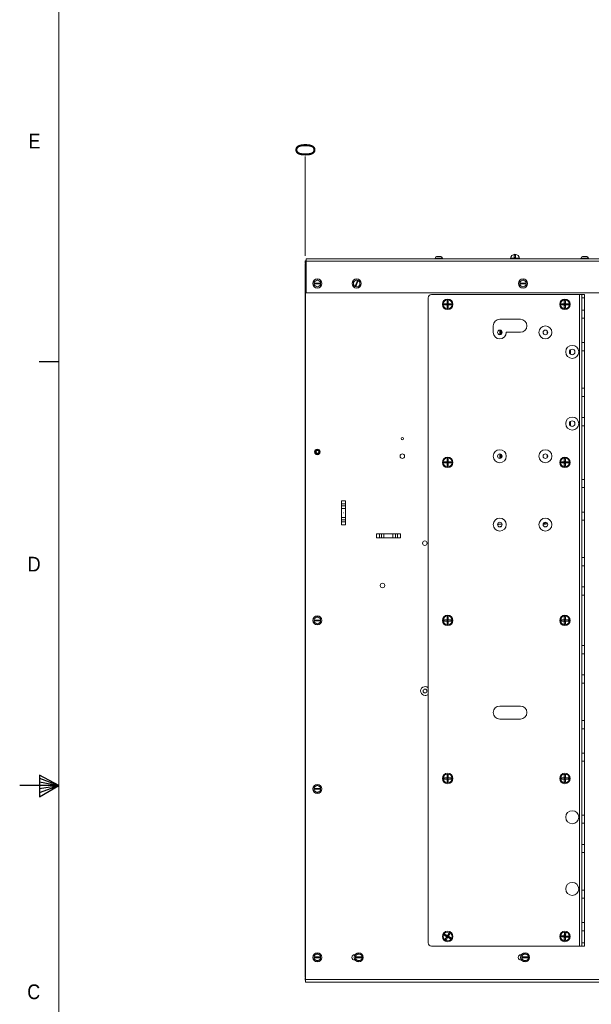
# Paper-space layout '3' of a CAD drawing. Header units: inches. Extents: x 1 to 109, y 1 to 85.
# Tile 43 of 107: x 1 to 20, y 36 to 67. Entities that reach past the tile are written whole.
import ezdxf

# ---------------------------------------------------------------- set-up
doc = ezdxf.new("R2010")
doc.units = ezdxf.units.IN
doc.header["$MEASUREMENT"] = 0
doc.layers.add('FORMAT', color=7, linetype='Continuous')
doc.styles.add('SLDTEXTSTYLE0', font='GOTHIC.TTF', dxfattribs={"width": 0.913})
doc.dimstyles.new('SLDDIMSTYLE0', dxfattribs={"dimtxt": 0.625, "dimasz": 0.65, "dimexe": 0, "dimexo": 0.0625, "dimgap": 0.15625, "dimtad": 0, "dimtih": 1, "dimtoh": 1, "dimdec": 0, "dimlfac": 1.2, "dimrnd": 1e-09, "dimzin": 12, "dimdsep": 46, "dimtxsty": 'SLDTEXTSTYLE0', "dimblk1": 'NONE', "dimblk2": 'NONE', "dimsah": 1, "dimcen": 0.09, "dimadec": 0, "dimazin": 3, "dimtfac": 1, "dimtdec": 0, "dimtofl": 0, "dimtmove": 0, "dimatfit": 3, "dimldrblk": 'NONE', "dimfxl": 1, "dimfrac": 2, "dimtolj": 1, "dimtzin": 12, "dimarcsym": 0})
doc.dimstyles.new('SLDDIMSTYLE1', dxfattribs={"dimtxt": 0.625, "dimasz": 0.65, "dimexe": 0, "dimexo": 0.0625, "dimgap": 0.15625, "dimtad": 0, "dimtih": 1, "dimtoh": 1, "dimlfac": 1.2, "dimrnd": 1e-09, "dimzin": 12, "dimdsep": 46, "dimtxsty": 'SLDTEXTSTYLE0', "dimblk1": 'NONE', "dimblk2": 'NONE', "dimsah": 1, "dimcen": 0.09, "dimadec": 0, "dimazin": 3, "dimtfac": 1, "dimtofl": 0, "dimtmove": 0, "dimatfit": 3, "dimldrblk": 'NONE', "dimfxl": 1, "dimfrac": 2, "dimtolj": 1, "dimtzin": 12, "dimarcsym": 0})

# ---------------------------------------------------------------- blocks, each defined once
blk = doc.blocks.new('_D_88')
at = {"color": 1, "linetype": 'Continuous', "lineweight": 0, "ltscale": 5}
blk.add_line((10.491, 59.605), (10.491, 62.785), dxfattribs=at)
at = {"color": 1, "linetype": 'Continuous', "lineweight": 0, "ltscale": 5, "insert": (10.189, 62.785), "char_height": 0.625, "attachment_point": 1, "rotation": 90, "style": 'SLDTEXTSTYLE0'}
blk.add_mtext('0', dxfattribs=at)
blk = doc.blocks.new('_NONE')
blk = doc.blocks.new('_D_89')
at = {"layer": 'FORMAT', "color": 1, "ltscale": 5}
for p, q in [((20.458, 52.784), (20.458, 62.785)), ((20.458, 52.784), (21.715, 51.799)), ((21.715, 51.799), (21.715, 45.599))]:
    blk.add_line(p, q, dxfattribs=at)
at = {"layer": 'FORMAT', "color": 1, "ltscale": 5, "char_height": 0.625, "attachment_point": 1, "rotation": 90, "style": 'SLDTEXTSTYLE0'}
for s, insert in [('13.47', (20.156, 64.216)), ('3 X ', (20.156, 62.785))]:
    blk.add_mtext(s, dxfattribs=dict(at, insert=insert))
blk = doc.blocks.new('_D_90')
at = {"layer": 'FORMAT', "color": 1, "ltscale": 5}
for p, q in [((21.929, 61.801), (21.929, 62.785)), ((21.929, 61.801), (21.924, 60.816)), ((21.924, 60.816), (21.924, 53.353))]:
    blk.add_line(p, q, dxfattribs=at)
at = {"layer": 'FORMAT', "color": 1, "ltscale": 5, "insert": (21.627, 62.785), "char_height": 0.625, "attachment_point": 1, "rotation": 90, "style": 'SLDTEXTSTYLE0'}
blk.add_mtext('13.72', dxfattribs=at)
blk = doc.blocks.new('_D_91')
at = {"layer": 'FORMAT', "color": 1, "ltscale": 5}
blk.add_line((23.799, 59.691), (23.799, 62.785), dxfattribs=at)
at = {"layer": 'FORMAT', "color": 1, "ltscale": 5, "insert": (23.497, 62.785), "char_height": 0.625, "attachment_point": 1, "rotation": 90, "style": 'SLDTEXTSTYLE0'}
blk.add_mtext('15.97', dxfattribs=at)

psp = doc.layouts.new('3')

# ---------------------------------------------------------------- linework, layer by layer
at = {"color": 7, "linetype": 'Continuous', "lineweight": 15, "ltscale": 5}
for p, q in [((10.5197, 59.5146), (23.7249, 59.5146)), ((10.5197, 59.4406), (10.5197, 59.5146)), ((14.5757, 59.5155), (14.5757, 59.5146)), ((14.9554, 59.5155), (14.5757, 59.5155)), ((14.8807, 59.5292), (14.6505, 59.5292)), ((14.7232, 59.5896), (14.8079, 59.5896)), ((14.9554, 59.5155), (14.9554, 59.5146)), ((17.0891, 59.5346), (17.1811, 59.5346)), ((17.0891, 59.5146), (17.0891, 59.5346)), ((17.0891, 59.5346), (17.1911, 59.5246)), ((17.1811, 59.6267), (17.2211, 59.6267)), ((17.1811, 59.6267), (17.1911, 59.5246)), ((17.1811, 59.5346), (17.1811, 59.6267)), ((17.1811, 59.5346), (17.1911, 59.5246)), ((17.1911, 59.5246), (17.2111, 59.5246)), ((17.1911, 59.5146), (17.1911, 59.5246)), ((17.2211, 59.6267), (17.2111, 59.5246)), ((17.2111, 59.5246), (17.2211, 59.5346)), ((17.3132, 59.5346), (17.2111, 59.5246)), ((17.2111, 59.5246), (17.2111, 59.5146)), ((17.2211, 59.6267), (17.2211, 59.5346)), ((17.2211, 59.5346), (17.3132, 59.5346)), ((17.3132, 59.5346), (17.3132, 59.5146)), ((19.6221, 59.5155), (19.2424, 59.5155)), ((19.2424, 59.5155), (19.2424, 59.5146)), ((19.5474, 59.5292), (19.3171, 59.5292)), ((19.3899, 59.5896), (19.4746, 59.5896)), ((19.6221, 59.5155), (19.6221, 59.5146)), ((10.4908, 59.453), (10.5072, 59.453)), ((10.4908, 59.3782), (10.4908, 59.453)), ((10.5072, 59.3782), (10.4908, 59.3782)), ((10.4908, 36.5509), (10.4908, 59.355)), ((10.5072, 59.355), (10.4908, 59.355)), ((10.5072, 36.4696), (10.5072, 59.453)), ((10.5072, 59.453), (10.5197, 59.453)), ((10.5197, 58.4231), (10.5197, 59.4406)), ((23.7249, 59.4406), (10.5197, 59.4406)), ((10.7781, 58.7368), (10.7789, 58.7368)), ((10.7781, 58.7368), (10.7781, 58.7108)), ((10.7781, 58.6827), (10.7781, 58.7108)), ((10.7789, 58.7108), (10.7781, 58.7108)), ((10.9856, 58.7368), (10.7789, 58.7368)), ((10.7789, 58.7108), (10.9856, 58.7108)), ((10.7945, 58.7934), (10.8302, 58.814)), ((10.8302, 58.6336), (10.7945, 58.6542)), ((10.8302, 58.814), (10.8658, 58.8346)), ((10.8658, 58.613), (10.8302, 58.6336)), ((10.8987, 58.8346), (10.9343, 58.814)), ((10.9343, 58.6336), (10.8987, 58.613)), ((10.9343, 58.814), (10.97, 58.7934)), ((10.97, 58.6542), (10.9343, 58.6336)), ((10.9856, 58.7368), (10.9864, 58.7368)), ((10.9864, 58.7108), (10.9856, 58.7108)), ((10.9864, 58.7108), (10.9864, 58.7368)), ((10.9864, 58.7108), (10.9864, 58.6827)), ((12.0381, 58.7101), (12.0327, 58.7509)), ((12.0436, 58.6693), (12.0381, 58.7101)), ((12.0453, 58.7813), (12.0779, 58.8064)), ((12.0779, 58.8064), (12.1105, 58.8315)), ((12.0896, 58.6325), (12.0899, 58.6333)), ((12.0896, 58.6325), (12.1137, 58.6226)), ((12.1688, 58.8243), (12.0899, 58.6333)), ((12.114, 58.6233), (12.1137, 58.6226)), ((12.1397, 58.6118), (12.1137, 58.6226)), ((12.114, 58.6233), (12.1929, 58.8144)), ((12.1688, 58.8243), (12.1691, 58.8251)), ((12.1932, 58.8151), (12.1691, 58.8251)), ((12.2049, 58.6412), (12.1723, 58.6161)), ((12.1932, 58.8151), (12.1929, 58.8144)), ((12.1932, 58.8151), (12.2192, 58.8044)), ((12.2375, 58.6663), (12.2049, 58.6412)), ((12.2393, 58.7783), (12.2447, 58.7375)), ((12.2447, 58.7375), (12.2501, 58.6967)), ((17.3564, 58.7368), (17.3572, 58.7368)), ((17.3564, 58.7368), (17.3564, 58.7108)), ((17.3564, 58.6827), (17.3564, 58.7108)), ((17.3572, 58.7108), (17.3564, 58.7108)), ((17.5639, 58.7368), (17.3572, 58.7368)), ((17.3572, 58.7108), (17.5639, 58.7108)), ((17.3729, 58.7934), (17.4085, 58.814)), ((17.4085, 58.6336), (17.3729, 58.6542)), ((17.4085, 58.814), (17.4441, 58.8346)), ((17.4441, 58.613), (17.4085, 58.6336)), ((17.477, 58.8346), (17.5127, 58.814)), ((17.5127, 58.6336), (17.477, 58.613)), ((17.5127, 58.814), (17.5483, 58.7934)), ((17.5483, 58.6542), (17.5127, 58.6336)), ((17.5639, 58.7368), (17.5647, 58.7368)), ((17.5647, 58.7108), (17.5639, 58.7108)), ((17.5647, 58.7108), (17.5647, 58.7368)), ((17.5647, 58.7108), (17.5647, 58.6827)), ((23.7249, 58.4231), (10.5197, 58.4231)), ((14.4237, 37.6421), (14.4237, 58.2671)), ((19.2698, 58.3713), (14.5278, 58.3713)), ((19.2698, 37.538), (19.2698, 58.3713)), ((19.2698, 58.3713), (19.3365, 58.3713)), ((19.3365, 58.3713), (19.4237, 58.3713)), ((19.3365, 58.2671), (19.3365, 58.3713)), ((19.4237, 58.2671), (19.3365, 58.2671)), ((19.3365, 57.8763), (19.3365, 58.2671)), ((19.4237, 58.3713), (19.4237, 58.2671)), ((19.4237, 57.8763), (19.4237, 58.2671)), ((14.9366, 58.0771), (15.0287, 58.0771)), ((14.9366, 58.0371), (14.9366, 58.0771)), ((14.9366, 58.0771), (15.0387, 58.0671)), ((14.9366, 58.0371), (15.0387, 58.0471)), ((15.0287, 58.0371), (14.9366, 58.0371)), ((15.0287, 58.1692), (15.0387, 58.0671)), ((15.0287, 58.0771), (15.0287, 58.1692)), ((15.0287, 58.1692), (15.0687, 58.1692)), ((15.0287, 58.0771), (15.0387, 58.0671)), ((15.0387, 58.0471), (15.0287, 58.0371)), ((15.0287, 57.9451), (15.0387, 58.0471)), ((15.0287, 57.9451), (15.0287, 58.0371)), ((15.0687, 57.9451), (15.0287, 57.9451)), ((15.0387, 58.0671), (15.0587, 58.0671)), ((15.0387, 58.0471), (15.0387, 58.0671)), ((15.0587, 58.0471), (15.0387, 58.0471)), ((15.0687, 58.1692), (15.0587, 58.0671)), ((15.0587, 58.0671), (15.0687, 58.0771)), ((15.1607, 58.0771), (15.0587, 58.0671)), ((15.0587, 58.0671), (15.0587, 58.0471)), ((15.1607, 58.0371), (15.0587, 58.0471)), ((15.0687, 57.9451), (15.0587, 58.0471)), ((15.0687, 58.0371), (15.0587, 58.0471)), ((15.0687, 58.1692), (15.0687, 58.0771)), ((15.0687, 58.0771), (15.1607, 58.0771)), ((15.0687, 58.0371), (15.0687, 57.9451)), ((15.1607, 58.0371), (15.0687, 58.0371)), ((15.1607, 58.0771), (15.1607, 58.0371)), ((18.6866, 58.0771), (18.7787, 58.0771)), ((18.6866, 58.0371), (18.6866, 58.0771)), ((18.6866, 58.0771), (18.7887, 58.0671)), ((18.6866, 58.0371), (18.7887, 58.0471)), ((18.7787, 58.0371), (18.6866, 58.0371)), ((18.7787, 58.1692), (18.8187, 58.1692)), ((18.7787, 58.1692), (18.7887, 58.0671)), ((18.7787, 58.0771), (18.7787, 58.1692)), ((18.7787, 58.0771), (18.7887, 58.0671)), ((18.7887, 58.0471), (18.7787, 58.0371)), ((18.7787, 57.9451), (18.7887, 58.0471)), ((18.7787, 57.9451), (18.7787, 58.0371)), ((18.8187, 57.9451), (18.7787, 57.9451)), ((18.7887, 58.0671), (18.8087, 58.0671)), ((18.7887, 58.0471), (18.7887, 58.0671)), ((18.8087, 58.0471), (18.7887, 58.0471)), ((18.8187, 58.1692), (18.8087, 58.0671)), ((18.8087, 58.0671), (18.8187, 58.0771)), ((18.9107, 58.0771), (18.8087, 58.0671)), ((18.8087, 58.0671), (18.8087, 58.0471)), ((18.9107, 58.0371), (18.8087, 58.0471)), ((18.8187, 57.9451), (18.8087, 58.0471)), ((18.8187, 58.0371), (18.8087, 58.0471)), ((18.8187, 58.1692), (18.8187, 58.0771)), ((18.8187, 58.0771), (18.9107, 58.0771)), ((18.8187, 58.0371), (18.8187, 57.9451)), ((18.9107, 58.0371), (18.8187, 58.0371)), ((18.9107, 58.0771), (18.9107, 58.0371)), ((19.3365, 57.8763), (19.4237, 57.8763)), ((19.3365, 57.6163), (19.3365, 57.8763)), ((19.3365, 56.8346), (19.3365, 57.6163)), ((19.3365, 57.6163), (19.4237, 57.6163)), ((19.4237, 57.8763), (19.4237, 57.6163)), ((19.4237, 56.8346), (19.4237, 57.6163)), ((16.5075, 57.371), (16.5078, 57.161)), ((17.3744, 57.5796), (16.7158, 57.5796)), ((16.7216, 57.2349), (16.7216, 57.0877)), ((16.7393, 57.2314), (16.7393, 57.0912)), ((16.7622, 57.2191), (16.7622, 57.1035)), ((16.7799, 57.1988), (16.7799, 57.1238)), ((16.9245, 57.1613), (16.9245, 57.163)), ((16.9245, 57.163), (17.3744, 57.163)), ((18.2341, 57.2051), (18.2341, 57.1175)), ((19.3365, 56.8346), (19.4237, 56.8346)), ((19.3365, 56.5746), (19.3365, 56.8346)), ((19.4237, 56.8346), (19.4237, 56.5746)), ((18.958, 56.5854), (18.958, 56.4873)), ((18.9757, 56.605), (18.9757, 56.4677)), ((19.3365, 56.5746), (19.4237, 56.5746)), ((19.3365, 55.3763), (19.3365, 56.5746)), ((19.4237, 55.3763), (19.4237, 56.5746)), ((19.3365, 55.3763), (19.4237, 55.3763)), ((19.3365, 55.1163), (19.3365, 55.3763)), ((19.3365, 55.1163), (19.4237, 55.1163)), ((19.3365, 54.4388), (19.3365, 55.1163)), ((19.4237, 55.3763), (19.4237, 55.1163)), ((19.4237, 54.4388), (19.4237, 55.1163)), ((18.958, 54.2937), (18.958, 54.1956)), ((18.9757, 54.3133), (18.9757, 54.176)), ((19.3365, 54.4388), (19.4237, 54.4388)), ((19.3365, 54.1788), (19.3365, 54.4388)), ((19.3365, 54.1788), (19.4237, 54.1788)), ((19.3365, 52.4596), (19.3365, 54.1788)), ((19.4237, 54.4388), (19.4237, 54.1788)), ((19.4237, 52.4596), (19.4237, 54.1788)), ((10.877, 53.2711), (10.8822, 53.2701)), ((10.901, 53.2875), (10.8822, 53.2838)), ((16.7216, 53.2765), (16.7216, 53.1294)), ((16.7393, 53.2731), (16.7393, 53.1329)), ((16.7622, 53.2608), (16.7622, 53.1452)), ((16.7799, 53.2405), (16.7799, 53.1655)), ((18.2341, 53.2468), (18.2341, 53.1592)), ((14.9366, 53.0255), (15.0287, 53.0255)), ((14.9366, 52.9855), (14.9366, 53.0255)), ((14.9366, 53.0255), (15.0387, 53.0155)), ((14.9366, 52.9855), (15.0387, 52.9955)), ((15.0287, 52.9855), (14.9366, 52.9855)), ((15.0287, 53.1176), (15.0387, 53.0155)), ((15.0287, 53.0255), (15.0287, 53.1176)), ((15.0287, 53.1176), (15.0687, 53.1176)), ((15.0287, 53.0255), (15.0387, 53.0155)), ((15.0387, 52.9955), (15.0287, 52.9855)), ((15.0287, 52.8934), (15.0387, 52.9955)), ((15.0287, 52.8934), (15.0287, 52.9855)), ((15.0687, 52.8934), (15.0287, 52.8934)), ((15.0387, 53.0155), (15.0587, 53.0155)), ((15.0387, 52.9955), (15.0387, 53.0155)), ((15.0587, 52.9955), (15.0387, 52.9955)), ((15.0687, 53.1176), (15.0587, 53.0155)), ((15.0587, 53.0155), (15.0687, 53.0255)), ((15.1607, 53.0255), (15.0587, 53.0155)), ((15.0587, 53.0155), (15.0587, 52.9955)), ((15.1607, 52.9855), (15.0587, 52.9955)), ((15.0687, 52.9855), (15.0587, 52.9955)), ((15.0687, 52.8934), (15.0587, 52.9955)), ((15.0687, 53.1176), (15.0687, 53.0255)), ((15.0687, 53.0255), (15.1607, 53.0255)), ((15.0687, 52.9855), (15.0687, 52.8934)), ((15.1607, 52.9855), (15.0687, 52.9855)), ((15.1607, 53.0255), (15.1607, 52.9855)), ((18.6866, 53.0255), (18.7787, 53.0255)), ((18.6866, 52.9855), (18.6866, 53.0255)), ((18.6866, 53.0255), (18.7887, 53.0155)), ((18.6866, 52.9855), (18.7887, 52.9955)), ((18.7787, 52.9855), (18.6866, 52.9855)), ((18.7787, 53.1176), (18.8187, 53.1176)), ((18.7787, 53.1176), (18.7887, 53.0155)), ((18.7787, 53.0255), (18.7787, 53.1176)), ((18.7787, 53.0255), (18.7887, 53.0155)), ((18.7887, 52.9955), (18.7787, 52.9855)), ((18.7787, 52.8934), (18.7887, 52.9955)), ((18.7787, 52.8934), (18.7787, 52.9855)), ((18.8187, 52.8934), (18.7787, 52.8934)), ((18.7887, 53.0155), (18.8087, 53.0155)), ((18.7887, 52.9955), (18.7887, 53.0155)), ((18.8087, 52.9955), (18.7887, 52.9955)), ((18.8187, 53.1176), (18.8087, 53.0155)), ((18.8087, 53.0155), (18.8187, 53.0255)), ((18.9107, 53.0255), (18.8087, 53.0155)), ((18.8087, 53.0155), (18.8087, 52.9955)), ((18.9107, 52.9855), (18.8087, 52.9955)), ((18.8187, 52.9855), (18.8087, 52.9955)), ((18.8187, 52.8934), (18.8087, 52.9955)), ((18.8187, 53.1176), (18.8187, 53.0255)), ((18.8187, 53.0255), (18.9107, 53.0255)), ((18.8187, 52.9855), (18.8187, 52.8934)), ((18.9107, 52.9855), (18.8187, 52.9855)), ((18.9107, 53.0255), (18.9107, 52.9855)), ((19.3365, 52.4596), (19.4237, 52.4596)), ((19.3365, 52.1996), (19.3365, 52.4596)), ((19.4237, 52.4596), (19.4237, 52.1996)), ((19.3365, 52.1996), (19.4237, 52.1996)), ((19.3365, 51.418), (19.3365, 52.1996)), ((19.4237, 51.418), (19.4237, 52.1996)), ((11.7803, 51.7757), (11.6503, 51.7757)), ((11.6503, 51.7757), (11.6503, 51.0057)), ((11.6503, 51.6799), (11.7803, 51.6799)), ((11.7803, 51.7757), (11.7803, 51.0057)), ((11.7803, 51.6109), (11.6503, 51.6109)), ((11.6503, 51.5348), (11.7803, 51.5348)), ((19.3365, 51.418), (19.4237, 51.418)), ((19.3365, 51.158), (19.3365, 51.418)), ((19.4237, 51.418), (19.4237, 51.158)), ((11.7803, 51.2466), (11.6503, 51.2466)), ((11.6503, 51.1706), (11.7803, 51.1706)), ((11.7803, 51.1015), (11.6503, 51.1015)), ((11.6503, 51.0057), (11.7803, 51.0057)), ((16.6709, 51.0329), (16.6457, 50.9944)), ((16.7894, 51.0261), (16.6709, 51.0329)), ((19.3365, 51.158), (19.4237, 51.158)), ((19.3365, 49.9596), (19.3365, 51.158)), ((19.4237, 49.9596), (19.4237, 51.158)), ((13.542, 50.7207), (12.772, 50.7207)), ((12.772, 50.7207), (12.772, 50.5907)), ((12.8678, 50.5907), (12.8678, 50.7207)), ((12.9368, 50.7207), (12.9368, 50.5907)), ((13.0129, 50.5907), (13.0129, 50.7207)), ((13.3011, 50.7207), (13.3011, 50.5907)), ((13.3771, 50.5907), (13.3771, 50.7207)), ((13.4462, 50.7207), (13.4462, 50.5907)), ((13.542, 50.5907), (13.542, 50.7207)), ((13.542, 50.5907), (12.772, 50.5907)), ((19.3365, 49.9596), (19.4237, 49.9596)), ((19.3365, 49.6996), (19.3365, 49.9596)), ((19.4237, 49.9596), (19.4237, 49.6996)), ((19.3365, 49.0221), (19.3365, 49.6996)), ((19.3365, 49.6996), (19.4237, 49.6996)), ((19.4237, 49.0221), (19.4237, 49.6996)), ((19.3365, 49.0221), (19.4237, 49.0221)), ((19.3365, 48.7621), (19.3365, 49.0221)), ((19.4237, 49.0221), (19.4237, 48.7621)), ((19.3365, 48.7621), (19.4237, 48.7621)), ((19.3365, 47.1471), (19.3365, 48.7621)), ((19.4237, 47.1471), (19.4237, 48.7621)), ((10.7781, 47.966), (10.7789, 47.966)), ((10.7781, 47.966), (10.7781, 47.94)), ((10.7781, 47.9118), (10.7781, 47.94)), ((10.7789, 47.94), (10.7781, 47.94)), ((10.9856, 47.966), (10.7789, 47.966)), ((10.7789, 47.94), (10.9856, 47.94)), ((10.7945, 48.0226), (10.8302, 48.0432)), ((10.8302, 47.8628), (10.7945, 47.8833)), ((10.8302, 48.0432), (10.8658, 48.0638)), ((10.8658, 47.8422), (10.8302, 47.8628)), ((10.8987, 48.0638), (10.9343, 48.0432)), ((10.9343, 47.8628), (10.8987, 47.8422)), ((10.9343, 48.0432), (10.97, 48.0226)), ((10.97, 47.8833), (10.9343, 47.8628)), ((10.9856, 47.966), (10.9864, 47.966)), ((10.9864, 47.94), (10.9856, 47.94)), ((10.9864, 47.94), (10.9864, 47.966)), ((10.9864, 47.94), (10.9864, 47.9118)), ((14.9366, 47.9738), (15.0287, 47.9738)), ((14.9366, 47.9338), (14.9366, 47.9738)), ((14.9366, 47.9738), (15.0387, 47.9638)), ((14.9366, 47.9338), (15.0387, 47.9438)), ((15.0287, 47.9338), (14.9366, 47.9338)), ((15.0287, 48.0659), (15.0387, 47.9638)), ((15.0287, 47.9738), (15.0287, 48.0659)), ((15.0287, 48.0659), (15.0687, 48.0659)), ((15.0287, 47.9738), (15.0387, 47.9638)), ((15.0287, 47.8417), (15.0387, 47.9438)), ((15.0387, 47.9438), (15.0287, 47.9338)), ((15.0287, 47.8417), (15.0287, 47.9338)), ((15.0387, 47.9638), (15.0587, 47.9638)), ((15.0387, 47.9438), (15.0387, 47.9638)), ((15.0587, 47.9438), (15.0387, 47.9438)), ((15.0687, 48.0659), (15.0587, 47.9638)), ((15.0587, 47.9638), (15.0687, 47.9738)), ((15.1607, 47.9738), (15.0587, 47.9638)), ((15.0587, 47.9638), (15.0587, 47.9438)), ((15.1607, 47.9338), (15.0587, 47.9438)), ((15.0687, 47.9338), (15.0587, 47.9438)), ((15.0687, 47.8417), (15.0587, 47.9438)), ((15.0687, 48.0659), (15.0687, 47.9738)), ((15.0687, 47.9738), (15.1607, 47.9738)), ((15.0687, 47.9338), (15.0687, 47.8417)), ((15.1607, 47.9338), (15.0687, 47.9338)), ((15.1607, 47.9738), (15.1607, 47.9338)), ((18.6866, 47.9738), (18.7787, 47.9738)), ((18.6866, 47.9338), (18.6866, 47.9738)), ((18.6866, 47.9738), (18.7887, 47.9638)), ((18.6866, 47.9338), (18.7887, 47.9438)), ((18.7787, 47.9338), (18.6866, 47.9338)), ((18.7787, 48.0659), (18.7887, 47.9638)), ((18.7787, 47.9738), (18.7787, 48.0659)), ((18.7787, 48.0659), (18.8187, 48.0659)), ((18.7787, 47.9738), (18.7887, 47.9638)), ((18.7787, 47.8417), (18.7887, 47.9438)), ((18.7887, 47.9438), (18.7787, 47.9338)), ((18.7787, 47.8417), (18.7787, 47.9338)), ((18.7887, 47.9638), (18.8087, 47.9638)), ((18.7887, 47.9438), (18.7887, 47.9638)), ((18.8087, 47.9438), (18.7887, 47.9438)), ((18.8187, 48.0659), (18.8087, 47.9638)), ((18.8087, 47.9638), (18.8187, 47.9738)), ((18.9107, 47.9738), (18.8087, 47.9638)), ((18.8087, 47.9638), (18.8087, 47.9438)), ((18.9107, 47.9338), (18.8087, 47.9438)), ((18.8187, 47.8417), (18.8087, 47.9438)), ((18.8187, 47.9338), (18.8087, 47.9438)), ((18.8187, 48.0659), (18.8187, 47.9738)), ((18.8187, 47.9738), (18.9107, 47.9738)), ((18.8187, 47.9338), (18.8187, 47.8417)), ((18.9107, 47.9338), (18.8187, 47.9338)), ((18.9107, 47.9738), (18.9107, 47.9338)), ((15.0687, 47.8417), (15.0287, 47.8417)), ((18.8187, 47.8417), (18.7787, 47.8417)), ((19.3365, 47.1471), (19.4237, 47.1471)), ((19.3365, 47.1471), (19.3365, 46.8871)), ((19.4237, 46.8871), (19.4237, 47.1471)), ((19.3365, 46.8871), (19.4237, 46.8871)), ((19.3365, 46.2096), (19.3365, 46.8871)), ((19.4237, 46.2096), (19.4237, 46.8871)), ((19.3365, 46.2096), (19.4237, 46.2096)), ((19.3365, 46.2096), (19.3365, 45.9496)), ((19.4237, 45.9496), (19.4237, 46.2096)), ((19.3365, 45.9496), (19.4237, 45.9496)), ((19.3365, 44.7513), (19.3365, 45.9496)), ((19.4237, 44.7513), (19.4237, 45.9496)), ((17.3744, 45.2171), (16.7158, 45.2171)), ((16.7158, 44.8005), (17.3744, 44.8005)), ((19.3365, 44.7513), (19.4237, 44.7513)), ((19.3365, 44.7513), (19.3365, 44.4913)), ((19.4237, 44.4913), (19.4237, 44.7513)), ((19.3365, 43.7096), (19.3365, 44.4913)), ((19.3365, 44.4913), (19.4237, 44.4913)), ((19.4237, 43.7096), (19.4237, 44.4913)), ((19.3365, 43.7096), (19.4237, 43.7096)), ((19.3365, 43.7096), (19.3365, 43.4496)), ((19.3365, 41.7305), (19.3365, 43.4496)), ((19.3365, 43.4496), (19.4237, 43.4496)), ((19.4237, 43.4496), (19.4237, 43.7096)), ((19.4237, 41.7305), (19.4237, 43.4496)), ((14.9366, 42.9221), (15.0287, 42.9221)), ((14.9366, 42.8821), (14.9366, 42.9221)), ((14.9366, 42.9221), (15.0387, 42.9121)), ((14.9366, 42.8821), (15.0387, 42.8921)), ((15.0287, 42.8821), (14.9366, 42.8821)), ((15.0287, 43.0142), (15.0387, 42.9121)), ((15.0287, 42.9221), (15.0287, 43.0142)), ((15.0287, 43.0142), (15.0687, 43.0142)), ((15.0287, 42.9221), (15.0387, 42.9121)), ((15.0387, 42.8921), (15.0287, 42.8821)), ((15.0287, 42.7901), (15.0387, 42.8921)), ((15.0287, 42.7901), (15.0287, 42.8821)), ((15.0387, 42.9121), (15.0587, 42.9121)), ((15.0387, 42.8921), (15.0387, 42.9121)), ((15.0587, 42.8921), (15.0387, 42.8921)), ((15.0687, 43.0142), (15.0587, 42.9121)), ((15.0587, 42.9121), (15.0687, 42.9221)), ((15.1607, 42.9221), (15.0587, 42.9121)), ((15.0587, 42.9121), (15.0587, 42.8921)), ((15.1607, 42.8821), (15.0587, 42.8921)), ((15.0687, 42.8821), (15.0587, 42.8921)), ((15.0687, 42.7901), (15.0587, 42.8921)), ((15.0687, 43.0142), (15.0687, 42.9221)), ((15.0687, 42.9221), (15.1607, 42.9221)), ((15.0687, 42.8821), (15.0687, 42.7901)), ((15.1607, 42.8821), (15.0687, 42.8821)), ((15.1607, 42.9221), (15.1607, 42.8821)), ((18.6866, 42.9221), (18.7787, 42.9221)), ((18.6866, 42.8821), (18.6866, 42.9221)), ((18.6866, 42.9221), (18.7887, 42.9121)), ((18.6866, 42.8821), (18.7887, 42.8921)), ((18.7787, 42.8821), (18.6866, 42.8821)), ((18.7787, 43.0142), (18.8187, 43.0142)), ((18.7787, 43.0142), (18.7887, 42.9121)), ((18.7787, 42.9221), (18.7787, 43.0142)), ((18.7787, 42.9221), (18.7887, 42.9121)), ((18.7787, 42.7901), (18.7887, 42.8921)), ((18.7887, 42.8921), (18.7787, 42.8821)), ((18.7787, 42.7901), (18.7787, 42.8821)), ((18.7887, 42.9121), (18.8087, 42.9121)), ((18.7887, 42.8921), (18.7887, 42.9121)), ((18.8087, 42.8921), (18.7887, 42.8921)), ((18.8187, 43.0142), (18.8087, 42.9121)), ((18.8087, 42.9121), (18.8187, 42.9221)), ((18.9107, 42.9221), (18.8087, 42.9121)), ((18.8087, 42.9121), (18.8087, 42.8921)), ((18.9107, 42.8821), (18.8087, 42.8921)), ((18.8187, 42.8821), (18.8087, 42.8921)), ((18.8187, 42.7901), (18.8087, 42.8921)), ((18.8187, 43.0142), (18.8187, 42.9221)), ((18.8187, 42.9221), (18.9107, 42.9221)), ((18.8187, 42.8821), (18.8187, 42.7901)), ((18.9107, 42.8821), (18.8187, 42.8821)), ((18.9107, 42.9221), (18.9107, 42.8821)), ((10.7781, 42.5806), (10.7789, 42.5806)), ((10.7781, 42.5806), (10.7781, 42.5545)), ((10.7781, 42.5264), (10.7781, 42.5545)), ((10.7789, 42.5545), (10.7781, 42.5545)), ((10.9856, 42.5806), (10.7789, 42.5806)), ((10.7789, 42.5545), (10.9856, 42.5545)), ((10.7945, 42.6372), (10.8302, 42.6578)), ((10.8302, 42.4773), (10.7945, 42.4979)), ((10.8302, 42.6578), (10.8658, 42.6783)), ((10.8987, 42.6783), (10.9343, 42.6578)), ((10.9343, 42.6578), (10.97, 42.6372)), ((10.97, 42.4979), (10.9343, 42.4773)), ((10.9856, 42.5806), (10.9864, 42.5806)), ((10.9864, 42.5545), (10.9856, 42.5545)), ((10.9864, 42.5545), (10.9864, 42.5806)), ((10.9864, 42.5545), (10.9864, 42.5264)), ((15.0687, 42.7901), (15.0287, 42.7901)), ((18.8187, 42.7901), (18.7787, 42.7901)), ((10.8658, 42.4568), (10.8302, 42.4773)), ((10.9343, 42.4773), (10.8987, 42.4568)), ((19.3365, 41.7305), (19.4237, 41.7305)), ((19.3365, 41.7305), (19.3365, 41.4705)), ((19.4237, 41.4705), (19.4237, 41.7305)), ((19.3365, 41.4705), (19.4237, 41.4705)), ((19.3365, 40.793), (19.3365, 41.4705)), ((19.4237, 40.793), (19.4237, 41.4705)), ((19.3365, 40.793), (19.4237, 40.793)), ((19.3365, 40.793), (19.3365, 40.533)), ((19.4237, 40.533), (19.4237, 40.793)), ((19.3365, 39.3346), (19.3365, 40.533)), ((19.3365, 40.533), (19.4237, 40.533)), ((19.4237, 39.3346), (19.4237, 40.533)), ((19.3365, 39.3346), (19.4237, 39.3346)), ((19.3365, 39.3346), (19.3365, 39.0746)), ((19.3365, 39.0746), (19.4237, 39.0746)), ((19.3365, 38.293), (19.3365, 39.0746)), ((19.4237, 39.0746), (19.4237, 39.3346)), ((19.4237, 38.293), (19.4237, 39.0746)), ((19.3365, 38.293), (19.4237, 38.293)), ((19.3365, 38.293), (19.3365, 38.033)), ((19.4237, 38.033), (19.4237, 38.293)), ((14.942, 37.8904), (14.9624, 37.9248)), ((15.0213, 37.8435), (14.942, 37.8904)), ((14.942, 37.8904), (15.035, 37.847)), ((14.9624, 37.9248), (15.0416, 37.8779)), ((14.9624, 37.9248), (15.0452, 37.8642)), ((14.9743, 37.7642), (15.035, 37.847)), ((14.9743, 37.7642), (15.0213, 37.8435)), ((15.0087, 37.7439), (15.0522, 37.8368)), ((15.0557, 37.8231), (15.0087, 37.7439)), ((15.035, 37.847), (15.0213, 37.8435)), ((15.035, 37.847), (15.0452, 37.8642)), ((15.0522, 37.8368), (15.035, 37.847)), ((15.0416, 37.8779), (15.0886, 37.9571)), ((15.0416, 37.8779), (15.0452, 37.8642)), ((15.0886, 37.9571), (15.0452, 37.8642)), ((15.0452, 37.8642), (15.0624, 37.854)), ((15.0624, 37.854), (15.0522, 37.8368)), ((15.1349, 37.7761), (15.0522, 37.8368)), ((15.0557, 37.8231), (15.0522, 37.8368)), ((15.1349, 37.7761), (15.0557, 37.8231)), ((15.123, 37.9367), (15.0624, 37.854)), ((15.0624, 37.854), (15.0761, 37.8575)), ((15.1553, 37.8105), (15.0624, 37.854)), ((15.123, 37.9367), (15.0761, 37.8575)), ((15.0761, 37.8575), (15.1553, 37.8105)), ((15.0886, 37.9571), (15.123, 37.9367)), ((15.1553, 37.8105), (15.1349, 37.7761)), ((18.6857, 37.8359), (18.6877, 37.8758)), ((18.6857, 37.8359), (18.7882, 37.841)), ((18.7777, 37.8315), (18.6857, 37.8359)), ((18.6877, 37.8758), (18.7796, 37.8714)), ((18.6877, 37.8758), (18.7891, 37.8609)), ((18.7733, 37.7395), (18.7882, 37.841)), ((18.7733, 37.7395), (18.7777, 37.8315)), ((18.7882, 37.841), (18.7777, 37.8315)), ((18.7796, 37.8714), (18.7841, 37.9634)), ((18.7796, 37.8714), (18.7891, 37.8609)), ((18.7841, 37.9634), (18.7891, 37.8609)), ((18.7841, 37.9634), (18.824, 37.9615)), ((18.7882, 37.841), (18.7891, 37.8609)), ((18.8082, 37.84), (18.7882, 37.841)), ((18.7891, 37.8609), (18.8091, 37.86)), ((18.8091, 37.86), (18.8082, 37.84)), ((18.9097, 37.8251), (18.8082, 37.84)), ((18.8177, 37.8295), (18.8082, 37.84)), ((18.8133, 37.7376), (18.8082, 37.84)), ((18.824, 37.9615), (18.8091, 37.86)), ((18.8091, 37.86), (18.8196, 37.8695)), ((18.9116, 37.8651), (18.8091, 37.86)), ((18.8177, 37.8295), (18.8133, 37.7376)), ((18.9097, 37.8251), (18.8177, 37.8295)), ((18.824, 37.9615), (18.8196, 37.8695)), ((18.8196, 37.8695), (18.9116, 37.8651)), ((18.9116, 37.8651), (18.9097, 37.8251)), ((19.3365, 38.033), (19.4237, 38.033)), ((19.3365, 37.6421), (19.3365, 38.033)), ((19.4237, 37.6421), (19.4237, 38.033)), ((19.2698, 37.538), (14.5278, 37.538)), ((15.0087, 37.7439), (14.9743, 37.7642)), ((18.8133, 37.7376), (18.7733, 37.7395)), ((19.3365, 37.538), (19.2698, 37.538)), ((19.3365, 37.6421), (19.4237, 37.6421)), ((19.3365, 37.538), (19.3365, 37.6421)), ((19.4237, 37.538), (19.3365, 37.538)), ((19.4237, 37.6421), (19.4237, 37.538)), ((10.7781, 37.1952), (10.7789, 37.1952)), ((10.7781, 37.1952), (10.7781, 37.1691)), ((10.7781, 37.141), (10.7781, 37.1691)), ((10.7789, 37.1691), (10.7781, 37.1691)), ((10.9856, 37.1952), (10.7789, 37.1952)), ((10.7789, 37.1691), (10.9856, 37.1691)), ((10.7945, 37.2518), (10.8302, 37.2724)), ((10.8302, 37.2724), (10.8658, 37.2929)), ((10.8987, 37.2929), (10.9343, 37.2724)), ((10.9343, 37.2724), (10.97, 37.2518)), ((10.9856, 37.1952), (10.9864, 37.1952)), ((10.9864, 37.1691), (10.9856, 37.1691)), ((10.9864, 37.1691), (10.9864, 37.1952)), ((10.9864, 37.1691), (10.9864, 37.141)), ((12.0762, 37.273), (12.094, 37.273)), ((12.1029, 37.1952), (12.1037, 37.1952)), ((12.1029, 37.1952), (12.1029, 37.1691)), ((12.1029, 37.141), (12.1029, 37.1691)), ((12.1037, 37.1691), (12.1029, 37.1691)), ((12.3104, 37.1952), (12.1037, 37.1952)), ((12.1037, 37.1691), (12.3104, 37.1691)), ((12.1194, 37.2518), (12.155, 37.2724)), ((12.155, 37.2724), (12.1906, 37.2929)), ((12.2235, 37.2929), (12.2592, 37.2724)), ((12.2592, 37.2724), (12.2948, 37.2518)), ((12.3104, 37.1952), (12.3112, 37.1952)), ((12.3112, 37.1691), (12.3104, 37.1691)), ((12.3112, 37.1691), (12.3112, 37.1952)), ((12.3112, 37.1691), (12.3112, 37.141)), ((17.3954, 37.273), (17.4132, 37.273)), ((17.4022, 37.273), (17.4077, 37.2656)), ((17.4221, 37.1952), (17.4229, 37.1952)), ((17.4221, 37.1952), (17.4221, 37.1691)), ((17.4221, 37.141), (17.4221, 37.1691)), ((17.4229, 37.1691), (17.4221, 37.1691)), ((17.6296, 37.1952), (17.4229, 37.1952)), ((17.4229, 37.1691), (17.6296, 37.1691)), ((17.4385, 37.2518), (17.4742, 37.2724)), ((17.4742, 37.2724), (17.5098, 37.2929)), ((17.5427, 37.2929), (17.5783, 37.2724)), ((17.5783, 37.2724), (17.614, 37.2518)), ((17.6296, 37.1952), (17.6304, 37.1952)), ((17.6304, 37.1691), (17.6296, 37.1691)), ((17.6304, 37.1691), (17.6304, 37.1952)), ((17.6304, 37.1691), (17.6304, 37.141)), ((10.8302, 37.0919), (10.7945, 37.1125)), ((10.8658, 37.0714), (10.8302, 37.0919)), ((10.9343, 37.0919), (10.8987, 37.0714)), ((10.97, 37.1125), (10.9343, 37.0919)), ((12.094, 37.0913), (12.0762, 37.0913)), ((12.155, 37.0919), (12.1194, 37.1125)), ((12.1906, 37.0714), (12.155, 37.0919)), ((12.2592, 37.0919), (12.2235, 37.0714)), ((12.2948, 37.1125), (12.2592, 37.0919)), ((17.4132, 37.0913), (17.3954, 37.0913)), ((17.4742, 37.0919), (17.4385, 37.1125)), ((17.5098, 37.0714), (17.4742, 37.0919)), ((17.5783, 37.0919), (17.5427, 37.0714)), ((17.614, 37.1125), (17.5783, 37.0919)), ((10.5072, 36.5509), (10.4908, 36.5509)), ((10.5072, 36.5277), (10.4908, 36.5277)), ((10.4908, 36.5277), (10.4908, 36.453)), ((10.4908, 36.453), (10.5072, 36.453)), ((23.7364, 36.4696), (10.5072, 36.4696)), ((10.5072, 36.3907), (10.5072, 36.4696)), ((23.7197, 36.3907), (10.5072, 36.3907))]:
    psp.add_line(p, q, dxfattribs=at)
at = {"color": 8, "linetype": 'Continuous', "lineweight": 15, "ltscale": 5}
for p, q in [((10.8822, 53.2838), (10.8822, 53.2815)), ((10.8822, 53.2775), (10.8822, 53.2726))]:
    psp.add_line(p, q, dxfattribs=at)
at = {"color": 7, "linetype": 'Continuous', "lineweight": 15, "ltscale": 5, "flags": 128}
psp.add_lwpolyline([(18.2247, 51.0697), (18.1625, 51.0656), (18.116, 51.0601)], dxfattribs=at)
at = {"color": 8, "linetype": 'Continuous', "lineweight": 15, "ltscale": 5, "flags": 128}
psp.add_lwpolyline([(18.213, 50.9524), (18.1901, 50.9509), (18.1482, 50.9467)], dxfattribs=at)
at = {"color": 7, "linetype": 'Continuous', "lineweight": 15, "ltscale": 25}
for centre, radius in [((10.8822, 58.7238), 0.145), ((12.1414, 58.7238), 0.145), ((17.4606, 58.7238), 0.145), ((15.0487, 58.0571), 0.1675), ((15.0487, 58.0571), 0.1417), ((18.7987, 58.0571), 0.1675), ((18.7987, 58.0571), 0.1417), ((18.1745, 57.1613), 0.2083), ((16.7164, 57.1613), 0.0737), ((18.1747, 57.1613), 0.0738), ((19.032, 56.538), 0.2083), ((19.032, 56.5363), 0.0888), ((19.032, 54.2463), 0.2083), ((19.032, 54.2446), 0.0888), ((13.6003, 53.7641), 0.04), ((10.8822, 53.3384), 0.0888), ((10.8822, 53.338), 0.0705), ((10.8822, 53.3384), 0.0454), ((13.6006, 53.203), 0.0738), ((16.7162, 53.203), 0.2083), ((16.7164, 53.203), 0.0738), ((18.1745, 53.203), 0.2083), ((18.1747, 53.203), 0.0738), ((15.0487, 53.0055), 0.1675), ((15.0487, 53.0055), 0.1417), ((18.7987, 53.0055), 0.1675), ((18.7987, 53.0055), 0.1417), ((11.7153, 51.3907), 0.00208), ((16.7162, 51.0155), 0.2083), ((16.7164, 51.0155), 0.0737), ((18.1745, 51.0155), 0.2083), ((18.1747, 51.0155), 0.0738), ((14.3197, 50.4238), 0.0738), ((12.9656, 49.0696), 0.0737), ((10.8822, 47.953), 0.145), ((15.0487, 47.9538), 0.1675), ((15.0487, 47.9538), 0.1417), ((18.7987, 47.9538), 0.1675), ((18.7987, 47.9538), 0.1417), ((14.327, 45.6955), 0.0615), ((15.0487, 42.9021), 0.1675), ((15.0487, 42.9021), 0.1417), ((18.7987, 42.9021), 0.1675), ((18.7987, 42.9021), 0.1417), ((10.8822, 42.5676), 0.145), ((19.032, 41.663), 0.2083), ((19.032, 39.3713), 0.2083), ((15.0487, 37.8505), 0.1675), ((15.0487, 37.8505), 0.1417), ((18.7987, 37.8505), 0.1675), ((18.7987, 37.8505), 0.1417), ((10.8822, 37.1821), 0.145), ((12.2071, 37.1821), 0.145), ((17.5262, 37.1821), 0.145)]:
    psp.add_circle(centre, radius, dxfattribs=at)
for centre, radius, start, end in [((14.6339, 59.5323), 0.0168, 270, 349.42711), ((14.7232, 59.5156), 0.074, 90, 169.42711), ((14.8079, 59.5156), 0.074, 10.57289, 90), ((14.8972, 59.5323), 0.0168, 190.57289, 270), ((17.2011, 59.5146), 0.1417, 0, 180), ((19.3006, 59.5323), 0.0168, 270, 349.42711), ((19.3899, 59.5156), 0.074, 90, 169.42711), ((19.4746, 59.5156), 0.074, 10.57289, 90), ((19.5639, 59.5323), 0.0168, 190.57289, 270), ((10.8822, 58.7238), 0.112, 141.55462, 158.44538), ((10.8822, 58.7238), 0.112, 201.55462, 218.44538), ((10.8822, 58.7238), 0.1042, 120, 172.81924), ((10.8822, 58.7238), 0.1042, 187.18076, 240), ((10.8822, 58.7238), 0.1042, 60, 120), ((10.8822, 58.7238), 0.1042, 240, 300), ((10.8822, 58.7238), 0.112, 81.55462, 98.44538), ((10.8822, 58.7238), 0.112, 261.55462, 278.44538), ((10.8822, 58.7238), 0.1042, 7.18076, 60), ((10.8822, 58.7238), 0.1042, 300, 352.81924), ((10.8822, 58.7238), 0.112, 21.55462, 38.44538), ((10.8822, 58.7238), 0.112, 321.55462, 338.44538), ((12.1414, 58.7238), 0.112, 149.10634, 165.9971), ((12.1414, 58.7238), 0.1042, 127.55172, 187.55172), ((12.1414, 58.7238), 0.1042, 187.55172, 240.37096), ((12.1414, 58.7238), 0.112, 209.10634, 225.9971), ((12.1414, 58.7238), 0.1042, 74.73247, 127.55172), ((12.1414, 58.7238), 0.112, 89.10634, 105.9971), ((12.1414, 58.7238), 0.1042, 254.73247, 307.55172), ((12.1414, 58.7238), 0.112, 269.10634, 285.9971), ((12.1414, 58.7238), 0.1042, 7.55172, 60.37096), ((12.1414, 58.7238), 0.1042, 307.55172, 7.55172), ((12.1414, 58.7238), 0.112, 29.10634, 45.9971), ((12.1414, 58.7238), 0.112, 329.10634, 345.9971), ((17.4606, 58.7238), 0.112, 141.55462, 158.44538), ((17.4606, 58.7238), 0.112, 201.55462, 218.44538), ((17.4606, 58.7238), 0.1042, 120, 172.81924), ((17.4606, 58.7238), 0.1042, 187.18076, 240), ((17.4606, 58.7238), 0.1042, 60, 120), ((17.4606, 58.7238), 0.1042, 240, 300), ((17.4606, 58.7238), 0.112, 81.55462, 98.44538), ((17.4606, 58.7238), 0.112, 261.55462, 278.44538), ((17.4606, 58.7238), 0.1042, 7.18076, 60), ((17.4606, 58.7238), 0.1042, 300, 352.81924), ((17.4606, 58.7238), 0.112, 21.55462, 38.44538), ((17.4606, 58.7238), 0.112, 321.55462, 338.44538), ((14.5278, 58.2671), 0.1042, 90, 180), ((16.7158, 57.3713), 0.2083, 90, 180.09087), ((17.3744, 57.3713), 0.2083, 270, 90), ((16.7162, 57.1613), 0.2083, 180.09087, 0), ((10.8822, 53.3384), 0.0683, 165.58165, 210.06614), ((10.8822, 53.338), 0.0705, 90, 158.36427), ((10.8822, 53.338), 0.0705, 270, 90), ((10.8822, 53.3384), 0.0542, 290.27928, 19.33885), ((18.2653, 49.9955), 1.0417, 91.10131, 99.04718), ((16.7385, 50.8988), 0.0567, 72.60832, 128.81442), ((10.8822, 47.953), 0.112, 141.55462, 158.44538), ((10.8822, 47.953), 0.112, 201.55462, 218.44538), ((10.8822, 47.953), 0.1042, 120, 172.81924), ((10.8822, 47.953), 0.1042, 187.18076, 240), ((10.8822, 47.953), 0.1042, 60, 120), ((10.8822, 47.953), 0.1042, 240, 300), ((10.8822, 47.953), 0.112, 81.55462, 98.44538), ((10.8822, 47.953), 0.112, 261.55462, 278.44538), ((10.8822, 47.953), 0.1042, 7.18076, 60), ((10.8822, 47.953), 0.1042, 300, 352.81924), ((10.8822, 47.953), 0.112, 21.55462, 38.44538), ((10.8822, 47.953), 0.112, 321.55462, 338.44538), ((16.7158, 45.0088), 0.2083, 90, 270), ((17.3744, 45.0088), 0.2083, 270, 90), ((10.8822, 42.5676), 0.112, 141.55462, 158.44538), ((10.8822, 42.5676), 0.112, 201.55462, 218.44538), ((10.8822, 42.5676), 0.1042, 120, 172.81924), ((10.8822, 42.5676), 0.1042, 187.18076, 240), ((10.8822, 42.5676), 0.1042, 60, 120), ((10.8822, 42.5676), 0.112, 81.55462, 98.44538), ((10.8822, 42.5676), 0.1042, 7.18076, 60), ((10.8822, 42.5676), 0.1042, 300, 352.81924), ((10.8822, 42.5676), 0.112, 21.55462, 38.44538), ((10.8822, 42.5676), 0.112, 321.55462, 338.44538), ((10.8822, 42.5676), 0.1042, 240, 300), ((10.8822, 42.5676), 0.112, 261.55462, 278.44538), ((14.5278, 37.6421), 0.1042, 180, 270), ((10.8822, 37.1821), 0.112, 141.55462, 158.44538), ((10.8822, 37.1821), 0.112, 201.55462, 218.44538), ((10.8822, 37.1821), 0.1042, 120, 172.81924), ((10.8822, 37.1821), 0.1042, 187.18076, 240), ((10.8822, 37.1821), 0.1042, 60, 120), ((10.8822, 37.1821), 0.112, 81.55462, 98.44538), ((10.8822, 37.1821), 0.1042, 7.18076, 60), ((10.8822, 37.1821), 0.1042, 300, 352.81924), ((10.8822, 37.1821), 0.112, 21.55462, 38.44538), ((10.8822, 37.1821), 0.112, 321.55462, 338.44538), ((12.0762, 37.1821), 0.0908, 90, 270), ((12.2071, 37.1821), 0.112, 141.55462, 158.44538), ((12.2071, 37.1821), 0.112, 201.55462, 218.44538), ((12.2071, 37.1821), 0.1042, 120, 172.81924), ((12.2071, 37.1821), 0.1042, 187.18076, 240), ((12.2071, 37.1821), 0.1042, 60, 120), ((12.2071, 37.1821), 0.112, 81.55462, 98.44538), ((12.2071, 37.1821), 0.1042, 7.18076, 60), ((12.2071, 37.1821), 0.1042, 300, 352.81924), ((12.2071, 37.1821), 0.112, 21.55462, 38.44538), ((12.2071, 37.1821), 0.112, 321.55462, 338.44538), ((17.3954, 37.1821), 0.0908, 90, 270), ((17.5262, 37.1821), 0.112, 141.55462, 158.44538), ((17.5262, 37.1821), 0.112, 201.55462, 218.44538), ((17.5262, 37.1821), 0.1042, 120, 172.81924), ((17.5262, 37.1821), 0.1042, 187.18076, 240), ((17.5262, 37.1821), 0.1042, 60, 120), ((17.5262, 37.1821), 0.112, 81.55462, 98.44538), ((17.5262, 37.1821), 0.1042, 7.18076, 60), ((17.5262, 37.1821), 0.1042, 300, 352.81924), ((17.5262, 37.1821), 0.112, 21.55462, 38.44538), ((17.5262, 37.1821), 0.112, 321.55462, 338.44538), ((10.8822, 37.1821), 0.1042, 240, 300), ((10.8822, 37.1821), 0.112, 261.55462, 278.44538), ((12.2071, 37.1821), 0.1042, 240, 300), ((12.2071, 37.1821), 0.112, 261.55462, 278.44538), ((17.5262, 37.1821), 0.1042, 240, 300), ((17.5262, 37.1821), 0.112, 261.55462, 278.44538)]:
    psp.add_arc(centre, radius, start, end, dxfattribs=at)
at = {"color": 8, "linetype": 'Continuous', "lineweight": 15, "ltscale": 25}
for start, end in [(47.6651, 270), (270, 312.3349)]:
    psp.add_arc((14.327, 45.6955), 0.1435, start, end, dxfattribs=at)
at = {"color": 7, "linetype": 'Continuous', "lineweight": 15, "ltscale": 5}
for points, knots in [([(10.7781, 58.7368), (10.7781, 58.7447), (10.7781, 58.7541), (10.7781, 58.7634), (10.7781, 58.765)], [0, 0, 0, 0, 0.8316866, 1, 1, 1, 1]), ([(10.9864, 58.765), (10.9864, 58.7634), (10.9864, 58.7541), (10.9864, 58.7447), (10.9864, 58.7368)], [0, 0, 0, 0, 0.1683134, 1, 1, 1, 1]), ([(12.0896, 58.6325), (12.0824, 58.6355), (12.0737, 58.6391), (12.065, 58.6426), (12.0636, 58.6432)], [0, 0, 0, 0, 0.8317064, 1, 1, 1, 1]), ([(12.1432, 58.8358), (12.1446, 58.8352), (12.1532, 58.8316), (12.1619, 58.828), (12.1691, 58.8251)], [0, 0, 0, 0, 0.1682689, 1, 1, 1, 1]), ([(17.3564, 58.7368), (17.3564, 58.7447), (17.3564, 58.7541), (17.3564, 58.7634), (17.3564, 58.765)], [0, 0, 0, 0, 0.8316866, 1, 1, 1, 1]), ([(17.5647, 58.765), (17.5647, 58.7634), (17.5647, 58.7541), (17.5647, 58.7447), (17.5647, 58.7368)], [0, 0, 0, 0, 0.1683134, 1, 1, 1, 1]), ([(10.8161, 53.3554), (10.815, 53.3478), (10.813, 53.3325), (10.8198, 53.31), (10.8331, 53.291), (10.852, 53.2779), (10.8694, 53.2729), (10.8795, 53.2727), (10.8822, 53.2726)], [0, 0, 0, 0, 0.1880874, 0.3761878, 0.5642877, 0.7493938, 0.9334547, 1, 1, 1, 1]), ([(10.8822, 53.2701), (10.8911, 53.2711), (10.9091, 53.2731), (10.9318, 53.2889), (10.947, 53.3115), (10.9524, 53.3384), (10.947, 53.3652), (10.9318, 53.388), (10.9091, 53.4032), (10.8822, 53.4085), (10.8553, 53.4032), (10.8351, 53.3895), (10.8219, 53.3726), (10.818, 53.3611), (10.8161, 53.3554)], [0, 0, 0, 0, 0.0873586, 0.1770156, 0.2631201, 0.3519985, 0.4408768, 0.5269813, 0.6166383, 0.7039969, 0.7913558, 0.8810128, 0.9404233, 1, 1, 1, 1]), ([(10.8822, 53.2775), (10.8761, 53.2779), (10.863, 53.2789), (10.8448, 53.2881), (10.83, 53.303), (10.8209, 53.3222), (10.8186, 53.3433), (10.8235, 53.3641), (10.835, 53.3823), (10.8519, 53.3957), (10.8725, 53.4028), (10.8943, 53.4028), (10.9151, 53.3955), (10.9323, 53.3817), (10.9441, 53.3629), (10.9491, 53.3411), (10.9466, 53.3189), (10.9368, 53.2985), (10.9208, 53.2826), (10.9017, 53.2729), (10.8882, 53.2717), (10.8822, 53.2711)], [0, 0, 0, 0, 0.0458245, 0.09735669, 0.14892049, 0.20044754, 0.25266902, 0.30511116, 0.35752951, 0.41052201, 0.46384586, 0.51715339, 0.57091995, 0.62512251, 0.67931701, 0.73385759, 0.78893895, 0.84402039, 0.89933801, 0.95529583, 1, 1, 1, 1]), ([(10.8822, 53.2726), (10.8884, 53.2733), (10.9018, 53.2746), (10.9206, 53.2846), (10.936, 53.3006), (10.9451, 53.3209), (10.9468, 53.3429), (10.9411, 53.364), (10.9288, 53.3819), (10.9114, 53.3945), (10.8909, 53.4005), (10.8697, 53.3994), (10.8503, 53.3912), (10.8348, 53.3772), (10.825, 53.3589), (10.8219, 53.3386), (10.8258, 53.3186), (10.836, 53.3011), (10.8514, 53.2883), (10.8677, 53.282), (10.8782, 53.2816), (10.8822, 53.2815)], [0, 0, 0, 0, 0.0477386, 0.1047123, 0.1617569, 0.2188021, 0.274864, 0.3306299, 0.3863994, 0.4412816, 0.49577, 0.5502663, 0.6039683, 0.6571769, 0.7104, 0.7629204, 0.8148482, 0.8667994, 0.9181371, 0.9687868, 1, 1, 1, 1]), ([(10.8822, 53.2711), (10.8746, 53.2718), (10.8594, 53.2731), (10.8379, 53.2846), (10.8282, 53.2975), (10.8231, 53.3042)], [0, 0, 0, 0, 0.3228995, 0.6458179, 1, 1, 1, 1]), ([(10.8822, 53.2838), (10.8761, 53.2843), (10.8637, 53.2853), (10.847, 53.2945), (10.8342, 53.3083), (10.8267, 53.3258), (10.8252, 53.3448), (10.8302, 53.3634), (10.8411, 53.3794), (10.8568, 53.391), (10.8755, 53.3968), (10.8952, 53.396), (10.9136, 53.3889), (10.9288, 53.3759), (10.9388, 53.3586), (10.9427, 53.3388), (10.9398, 53.3187), (10.9303, 53.3006), (10.9154, 53.2867), (10.8985, 53.2788), (10.887, 53.2779), (10.8822, 53.2775)], [0, 0, 0, 0, 0.0509833, 0.1022932, 0.1536392, 0.204927, 0.2571072, 0.3094285, 0.3617072, 0.4147419, 0.4680387, 0.5213059, 0.5751948, 0.6294672, 0.6837201, 0.7384677, 0.7937114, 0.8489512, 0.9045556, 0.9607738, 1, 1, 1, 1]), ([(10.8822, 53.2815), (10.8884, 53.2822), (10.9008, 53.2837), (10.9174, 53.2935), (10.93, 53.308), (10.9369, 53.3259), (10.9376, 53.3428), (10.9346, 53.3525), (10.9334, 53.3564)], [0, 0, 0, 0, 0.1738762, 0.3528984, 0.5322176, 0.7114827, 0.8865127, 1, 1, 1, 1]), ([(10.7781, 47.966), (10.7781, 47.9738), (10.7781, 47.9832), (10.7781, 47.9926), (10.7781, 47.9941)], [0, 0, 0, 0, 0.8317271, 1, 1, 1, 1]), ([(10.9864, 47.9941), (10.9864, 47.9926), (10.9864, 47.9832), (10.9864, 47.9738), (10.9864, 47.966)], [0, 0, 0, 0, 0.1682729, 1, 1, 1, 1]), ([(10.7781, 42.5806), (10.7781, 42.5884), (10.7781, 42.5978), (10.7781, 42.6071), (10.7781, 42.6087)], [0, 0, 0, 0, 0.8317285, 1, 1, 1, 1]), ([(10.9864, 42.6087), (10.9864, 42.6071), (10.9864, 42.5978), (10.9864, 42.5884), (10.9864, 42.5806)], [0, 0, 0, 0, 0.1682715, 1, 1, 1, 1]), ([(10.7781, 37.1952), (10.7781, 37.203), (10.7781, 37.2124), (10.7781, 37.2217), (10.7781, 37.2233)], [0, 0, 0, 0, 0.83173, 1, 1, 1, 1]), ([(10.9864, 37.2233), (10.9864, 37.2217), (10.9864, 37.2124), (10.9864, 37.203), (10.9864, 37.1952)], [0, 0, 0, 0, 0.16827, 1, 1, 1, 1]), ([(12.1029, 37.1952), (12.1029, 37.203), (12.1029, 37.2124), (12.1029, 37.2217), (12.1029, 37.2233)], [0, 0, 0, 0, 0.83173, 1, 1, 1, 1]), ([(12.3112, 37.2233), (12.3112, 37.2217), (12.3112, 37.2124), (12.3112, 37.203), (12.3112, 37.1952)], [0, 0, 0, 0, 0.16827, 1, 1, 1, 1]), ([(17.4221, 37.1952), (17.4221, 37.203), (17.4221, 37.2124), (17.4221, 37.2217), (17.4221, 37.2233)], [0, 0, 0, 0, 0.83173, 1, 1, 1, 1]), ([(17.6304, 37.2233), (17.6304, 37.2217), (17.6304, 37.2124), (17.6304, 37.203), (17.6304, 37.1952)], [0, 0, 0, 0, 0.16827, 1, 1, 1, 1])]:
    psp.add_open_spline(points, degree=3, knots=knots, dxfattribs=at)
at = {"layer": 'FORMAT', "lineweight": 0, "ltscale": 5}
psp.add_line((2.6144, 83.303), (2.6144, 2.053), dxfattribs=at)
at = {"layer": 'FORMAT', "ltscale": 5}
for p, q in [((2.6144, 56.218), (1.9894, 56.218)), ((1.9944, 43.0057), (1.9944, 42.3117)), ((2.6144, 42.678), (1.9944, 43.0057)), ((1.9944, 42.9134), (2.6144, 42.678)), ((2.6144, 42.678), (1.3644, 42.678)), ((1.9944, 42.7936), (2.6144, 42.678)), ((1.9944, 42.3117), (2.6144, 42.678)), ((1.9944, 42.4482), (2.6144, 42.678)), ((1.9944, 42.5818), (2.6144, 42.678))]:
    psp.add_line(p, q, dxfattribs=at)

# ---------------------------------------------------------------- texts
at = {"layer": 'FORMAT', "color": 7, "ltscale": 5, "char_height": 0.4688, "attachment_point": 1, "style": 'SLDTEXTSTYLE0'}
for s, insert in [('E', (1.6455, 63.5081)), ('D', (1.6205, 49.9869)), ('C', (1.6062, 36.3159))]:
    psp.add_mtext(s, dxfattribs=dict(at, insert=insert))

# ---------------------------------------------------------------- dimensions: what is measured, and where the dimension line sits
at = {"color": 1, "linetype": 'Continuous', "lineweight": 0, "ltscale": 5}
dim = psp.add_ordinate_dim(feature_location=(10.4908225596, 59.3550251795), offset=(0, 3.4298917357), dtype=1, origin=(10.4908225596, 59.3550251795), dimstyle='SLDDIMSTYLE0', dxfattribs=at)
dim.commit()
dim.dimension.update_dxf_attribs({"geometry": '_D_88', "text_midpoint": (10.4908225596, 63.2697259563)})
at = {"layer": 'FORMAT', "color": 1, "ltscale": 5}
dim = psp.add_ordinate_dim(feature_location=(21.7153, 45.3491), offset=(-1.2575, 17.4359), dtype=1, origin=(10.4908, 59.355), text='3 X <>', dimstyle='SLDDIMSTYLE1', dxfattribs=at)
dim.commit()
dim.dimension.update_dxf_attribs({"geometry": '_D_89', "text_midpoint": (20.4578, 64.7936)})
for feature_location, offset, picture, middle in [((21.9237, 53.103), (0.0057, 9.6819), '_D_90', (21.9294, 64.0779)), ((23.7989, 59.4406), (0, 3.3443), '_D_91', (23.7989, 64.0779))]:
    dim = psp.add_ordinate_dim(feature_location=feature_location, offset=offset, dtype=1, origin=(10.4908, 59.355), dimstyle='SLDDIMSTYLE1', dxfattribs=at)
    dim.commit()
    dim.dimension.update_dxf_attribs({"geometry": picture, "text_midpoint": middle})

doc.saveas('drawing.dxf')
